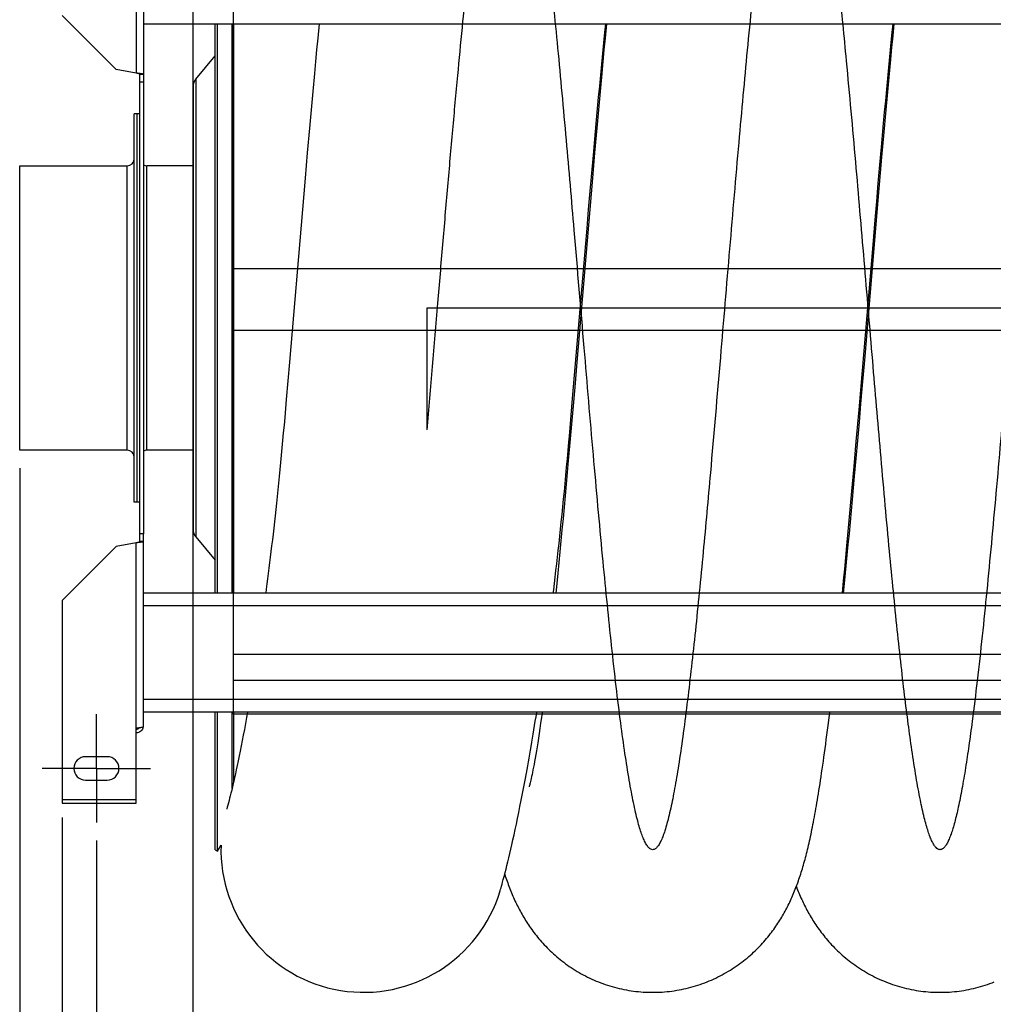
# Model space of a CAD drawing. Extents: x 0 to 594, y 0 to 420.
# Tile 4 of 16: x 307 to 361, y 73 to 128. Entities that reach past the tile are written whole.
import ezdxf

# ---------------------------------------------------------------- set-up
doc = ezdxf.new("R2010")
doc.units = 0
doc.header["$LTSCALE"] = 32.67
doc.linetypes.add('CENTER', pattern=[0.6, 0.375, -0.075, 0.075, -0.075])
doc.layers.get('0').update_dxf_attribs({"linetype": 'CONTINUOUS'})
for name, color, linetype in [('110528_DXF_CONTINUOUS_LINE', 7, 'CONTINUOUS'), ('110528_DXF_DIMENSION', 7, 'CONTINUOUS'), ('110534_DXF_AXIS', 7, 'CONTINUOUS'), ('110534_DXF_CONTINUOUS_LINE', 7, 'CONTINUOUS'), ('110652_DXF_CONTINUOUS_LINE', 7, 'CONTINUOUS'), ('110802_DXF_CONTINUOUS_LINE', 7, 'CONTINUOUS'), ('112850_DXF_CONTINUOUS_LINE', 7, 'CONTINUOUS'), ('ASE_85_150-10_DXF_DIMENSIO', 7, 'CONTINUOUS'), ('HOSE_85_150-DXF_CONTINUOUS', 7, 'CONTINUOUS')]:
    doc.layers.add(name, color=color, linetype=linetype)
doc.styles.get("Standard").update_dxf_attribs({"font": 'txt', "width": 0.7})
doc.dimstyles.new('DIMSTYLE_1', dxfattribs={"dimtxt": 3.5, "dimasz": 3, "dimexe": 1.5, "dimexo": 1, "dimgap": 0.875, "dimtad": 1, "dimdec": 3, "dimlfac": 10, "dimtxsty": 'STANDARD', "dimblk": '_ARROW_FILLED', "dimblk1": '_ARROW_FILLED', "dimblk2": '_ARROW_FILLED', "dimcen": 0.09, "dimazin": 3, "dimtp": 1.2, "dimtm": 1.2, "dimtfac": 1, "dimtdec": 3, "dimtofl": 0, "dimtmove": 0, "dimatfit": 3, "dimtolj": 1})
doc.dimstyles.new('DIMSTYLE_2', dxfattribs={"dimtxt": 3.5, "dimasz": 3, "dimexe": 1.5, "dimexo": 1, "dimgap": 0.875, "dimtad": 1, "dimdec": 3, "dimlfac": 10, "dimtxsty": 'STANDARD', "dimblk": '_ARROW_FILLED', "dimblk1": '_ARROW_FILLED', "dimblk2": '_ARROW_FILLED', "dimcen": 0.09, "dimazin": 3, "dimtp": 0.8, "dimtm": 0.8, "dimtfac": 1, "dimtdec": 3, "dimtofl": 0, "dimtmove": 0, "dimatfit": 3, "dimtolj": 1})

# ---------------------------------------------------------------- blocks, each defined once
blk = doc.blocks.new('_ARROW_FILLED')
at = {"color": 0, "linetype": 'BYBLOCK'}
blk.add_solid([(0, 0), (-1, 0.167), (-1, -0.167)], dxfattribs=at)
blk = doc.blocks.new('*D1')
at = {"layer": 'ASE_85_150-10_DXF_DIMENSIO', "color": 2, "linetype": 'CONTINUOUS'}
for p, q in [((306.752, 102.997), (306.752, 45.353)), ((412.102, 97.814), (412.102, 45.353)), ((306.752, 46.853), (359.427, 46.853)), ((412.102, 46.853), (359.427, 46.853))]:
    blk.add_line(p, q, dxfattribs=at)
at = {"layer": 'ASE_85_150-10_DXF_DIMENSIO', "color": 2, "linetype": 'CONTINUOUS', "xscale": 3, "yscale": 3, "zscale": 3, "rotation": 180}
blk.add_blockref('_ARROW_FILLED', (306.752, 46.853), dxfattribs=at)
at = {"layer": 'ASE_85_150-10_DXF_DIMENSIO', "color": 2, "linetype": 'CONTINUOUS', "xscale": 3, "yscale": 3, "zscale": 3}
blk.add_blockref('_ARROW_FILLED', (412.102, 46.853), dxfattribs=at)
at = {"layer": 'ASE_85_150-10_DXF_DIMENSIO', "color": 2, "linetype": 'CONTINUOUS', "insert": (359.427, 51.228), "char_height": 3.5, "width": 21.375, "attachment_point": 2}
blk.add_mtext('1053,5', dxfattribs=at)
blk = doc.blocks.new('*D2')
at = {"layer": 'ASE_85_150-10_DXF_DIMENSIO', "color": 2, "linetype": 'CONTINUOUS'}
for p, q in [((309.102, 83.645), (309.102, 55.353)), ((410.302, 83.645), (410.302, 55.353)), ((309.102, 56.853), (359.702, 56.853)), ((410.302, 56.853), (359.702, 56.853))]:
    blk.add_line(p, q, dxfattribs=at)
at = {"layer": 'ASE_85_150-10_DXF_DIMENSIO', "color": 2, "linetype": 'CONTINUOUS', "xscale": 3, "yscale": 3, "zscale": 3, "rotation": 180}
blk.add_blockref('_ARROW_FILLED', (309.102, 56.853), dxfattribs=at)
at = {"layer": 'ASE_85_150-10_DXF_DIMENSIO', "color": 2, "linetype": 'CONTINUOUS', "xscale": 3, "yscale": 3, "zscale": 3}
blk.add_blockref('_ARROW_FILLED', (410.302, 56.853), dxfattribs=at)
at = {"layer": 'ASE_85_150-10_DXF_DIMENSIO', "color": 2, "linetype": 'CONTINUOUS', "insert": (359.702, 61.228), "char_height": 3.5, "width": 14.25, "attachment_point": 2}
blk.add_mtext('1012', dxfattribs=at)
blk = doc.blocks.new('*D3')
at = {"layer": 'ASE_85_150-10_DXF_DIMENSIO', "color": 2, "linetype": 'CONTINUOUS'}
for p, q in [((311.002, 82.372), (311.002, 65.353)), ((408.402, 82.372), (408.402, 65.353)), ((311.002, 66.853), (359.702, 66.853)), ((408.402, 66.853), (359.702, 66.853))]:
    blk.add_line(p, q, dxfattribs=at)
at = {"layer": 'ASE_85_150-10_DXF_DIMENSIO', "color": 2, "linetype": 'CONTINUOUS', "xscale": 3, "yscale": 3, "zscale": 3, "rotation": 180}
blk.add_blockref('_ARROW_FILLED', (311.002, 66.853), dxfattribs=at)
at = {"layer": 'ASE_85_150-10_DXF_DIMENSIO', "color": 2, "linetype": 'CONTINUOUS', "xscale": 3, "yscale": 3, "zscale": 3}
blk.add_blockref('_ARROW_FILLED', (408.402, 66.853), dxfattribs=at)
at = {"layer": 'ASE_85_150-10_DXF_DIMENSIO', "color": 2, "linetype": 'CONTINUOUS', "insert": (359.702, 71.228), "char_height": 3.5, "width": 12.375, "attachment_point": 2}
blk.add_mtext('974', dxfattribs=at)

msp = doc.modelspace()

# ---------------------------------------------------------------- linework, layer by layer
at = {"layer": '110528_DXF_CONTINUOUS_LINE', "color": 3, "linetype": 'CONTINUOUS'}
for p, q in [((317.58418, 96.072), (317.58418, 127.60285)), ((316.50453, 124.55323), (317.58418, 125.83991)), ((316.35246, 124.13542), (316.35246, 99.60859)), ((316.50453, 99.19077), (317.58418, 97.90409)), ((317.58418, 81.872), (317.58418, 89.48168))]:
    msp.add_line(p, q, dxfattribs=at)
at = {"layer": '110528_DXF_CONTINUOUS_LINE', "color": 7, "linetype": 'CONTINUOUS'}
for p, q in [((317.71409, 96.072), (317.71409, 127.60285)), ((318.60021, 127.60285), (318.60021, 96.072)), ((317.71409, 81.797), (317.71409, 89.48168)), ((318.60021, 89.48168), (318.60021, 85.63127)), ((317.58418, 81.872), (317.71409, 81.797)), ((317.71409, 81.797), (317.90435, 82.12654))]:
    msp.add_line(p, q, dxfattribs=at)
at = {"layer": '110528_DXF_CONTINUOUS_LINE', "color": 9, "linetype": 'CONTINUOUS'}
for p, q in [((318.51313, 96.072), (318.51313, 127.60285)), ((316.50453, 124.55323), (316.50453, 99.19077)), ((318.51313, 85.25491), (318.51313, 89.48168))]:
    msp.add_line(p, q, dxfattribs=at)
at = {"layer": '110528_DXF_CONTINUOUS_LINE', "color": 3, "linetype": 'CONTINUOUS'}
for centre, start, end in [((317.00246, 124.13542), 140, 180), ((317.00246, 99.60858), 180, 220)]:
    msp.add_arc(centre, 0.65, start, end, dxfattribs=at)
at = {"layer": '110528_DXF_DIMENSION', "color": 2, "linetype": 'CONTINUOUS'}
msp.add_line((316.35246, 70.62258), (316.35246, 153.12143), dxfattribs=at)
at = {"layer": '110534_DXF_AXIS', "color": 7, "linetype": 'CENTER'}
for q in [(311.00246, 89.37201), (308.00245, 86.372), (311.00246, 83.37199), (314.00247, 86.372)]:
    msp.add_line((311.00246, 86.372), q, dxfattribs=at)
at = {"layer": '110534_DXF_CONTINUOUS_LINE', "color": 9, "linetype": 'CONTINUOUS'}
for p, q in [((313.20246, 135.12425), (313.20246, 124.88335)), ((313.20246, 88.61975), (313.20246, 98.86065)), ((309.10246, 84.64535), (313.20246, 84.64535))]:
    msp.add_line(p, q, dxfattribs=at)
at = {"layer": '110534_DXF_CONTINUOUS_LINE', "color": 3, "linetype": 'CONTINUOUS'}
for p, q in [((313.60246, 135.06405), (313.60246, 99.372)), ((309.10246, 128.07731), (312.10246, 125.07731)), ((313.20246, 124.88335), (312.10246, 125.07731)), ((313.60246, 88.67996), (313.60246, 99.372)), ((313.20246, 98.86065), (312.10246, 98.66669)), ((309.10246, 95.66669), (312.10246, 98.66669)), ((309.10246, 95.66669), (309.10246, 84.44534)), ((313.20246, 84.44534), (313.20246, 88.61975)), ((311.60246, 87.022), (310.40246, 87.022)), ((310.40246, 85.722), (311.60246, 85.722)), ((309.10246, 84.44535), (313.20246, 84.44535))]:
    msp.add_line(p, q, dxfattribs=at)
at = {"layer": '110534_DXF_CONTINUOUS_LINE', "color": 7, "linetype": 'CONTINUOUS'}
for p, q in [((313.40246, 99.372), (313.40246, 124.81032)), ((313.60246, 124.81032), (313.40246, 124.81032)), ((313.60246, 124.372), (313.40246, 124.372)), ((313.40246, 98.93368), (313.40246, 99.372)), ((313.60246, 99.372), (313.40246, 99.372)), ((313.60246, 98.93368), (313.40246, 98.93368))]:
    msp.add_line(p, q, dxfattribs=at)
at = {"layer": '110534_DXF_CONTINUOUS_LINE', "color": 3, "linetype": 'CONTINUOUS'}
for centre, radius, start, end in [((313.21102, 88.73734), 0.39145, 349.890846, 350.655354), ((310.40246, 86.372), 0.65, 90, 270), ((311.60246, 86.372), 0.65, 270, 90)]:
    msp.add_arc(centre, radius, start, end, dxfattribs=at)
at = {"layer": '110534_DXF_CONTINUOUS_LINE', "color": 7, "linetype": 'CONTINUOUS'}
for points, knots in [([(313.40246, 124.81032), (313.40246, 124.81825), (313.37945, 124.83533), (313.33844, 124.84898), (313.27514, 124.8667), (313.22801, 124.87741), (313.20246, 124.88335)], [0, 0, 0, 0, 0.1095964, 0.32647794, 0.63723776, 1, 1, 1, 1]), ([(313.40246, 98.93368), (313.40246, 98.92576), (313.37945, 98.90867), (313.33844, 98.89502), (313.27514, 98.8773), (313.22801, 98.86659), (313.20246, 98.86065)], [0, 0, 0, 0, 0.1095964, 0.32647794, 0.63723776, 1, 1, 1, 1]), ([(313.20246, 88.53953), (313.23664, 88.53953), (313.30603, 88.5574), (313.35728, 88.60759), (313.37471, 88.6368)], [0, 0, 0, 0, 0.50119096, 1, 1, 1, 1])]:
    msp.add_open_spline(points, degree=3, knots=knots, dxfattribs=at)
at = {"layer": '110534_DXF_CONTINUOUS_LINE', "color": 3, "linetype": 'CONTINUOUS'}
for points, knots in [([(313.60246, 124.81032), (313.60246, 124.8143), (313.59056, 124.82305), (313.56826, 124.82994), (313.53085, 124.83912), (313.45908, 124.85157), (313.34785, 124.86649), (313.2535, 124.87742), (313.20246, 124.88335)], [0, 0, 0, 0, 0.0290834, 0.08885385, 0.18164624, 0.30490852, 0.62429132, 1, 1, 1, 1]), ([(313.60246, 98.93368), (313.60246, 98.9297), (313.59056, 98.92096), (313.56826, 98.91406), (313.53085, 98.90488), (313.45908, 98.89244), (313.34785, 98.87751), (313.2535, 98.86659), (313.20246, 98.86065)], [0, 0, 0, 0, 0.0290834, 0.08885385, 0.18164624, 0.30490852, 0.62429132, 1, 1, 1, 1]), ([(313.20246, 88.61975), (313.2535, 88.62464), (313.32765, 88.63173), (313.42186, 88.64183), (313.48189, 88.64921), (313.53065, 88.65619), (313.56838, 88.66376), (313.58965, 88.66933), (313.60246, 88.67637), (313.60246, 88.67996)], [0, 0, 0, 0, 0.37771184, 0.54853637, 0.69852876, 0.82207755, 0.91471109, 0.97358369, 1, 1, 1, 1]), ([(313.59639, 88.66863), (313.58051, 88.57959), (313.48112, 88.40709), (313.29355, 88.34176), (313.20246, 88.34176)], [0, 0, 0, 0, 0.49822857, 1, 1, 1, 1])]:
    msp.add_open_spline(points, degree=3, knots=knots, dxfattribs=at)
at = {"layer": '110652_DXF_CONTINUOUS_LINE', "color": 9, "linetype": 'CONTINUOUS'}
for p, q in [((318.60021, 89.372), (318.60021, 114.05419)), ((318.60021, 114.05419), (380.90021, 114.05419)), ((318.60021, 92.70108), (380.90021, 92.70108)), ((380.90021, 89.372), (318.60021, 89.372))]:
    msp.add_line(p, q, dxfattribs=at)
at = {"layer": '110652_DXF_CONTINUOUS_LINE', "color": 3, "linetype": 'CONTINUOUS'}
for p, q in [((318.60021, 114.05419), (322.1318, 114.05419)), ((337.98835, 114.05419), (338.0496, 114.05419)), ((353.90615, 114.05419), (353.96741, 114.05419)), ((319.35169, 89.372), (318.60021, 89.372)), ((335.67654, 89.372), (335.37483, 89.372))]:
    msp.add_line(p, q, dxfattribs=at)
at = {"layer": '110802_DXF_CONTINUOUS_LINE', "color": 7, "linetype": 'CONTINUOUS'}
for p, q in [((313.60246, 127.60386), (405.80246, 127.60386)), ((313.60246, 127.60285), (405.80246, 127.60285)), ((405.80246, 96.072), (313.60246, 96.072)), ((405.80246, 89.48168), (313.60246, 89.48168))]:
    msp.add_line(p, q, dxfattribs=at)
at = {"layer": '110802_DXF_CONTINUOUS_LINE', "color": 9, "linetype": 'CONTINUOUS'}
for p, q in [((405.80246, 95.372), (313.60246, 95.372)), ((405.80246, 90.18168), (313.60246, 90.18168))]:
    msp.add_line(p, q, dxfattribs=at)
at = {"layer": '112850_DXF_CONTINUOUS_LINE', "color": 7, "linetype": 'CONTINUOUS'}
for p, q in [((313.10246, 101.122), (313.10246, 122.622)), ((313.25246, 122.622), (313.10246, 122.622)), ((313.40246, 122.622), (313.25246, 122.622)), ((313.25246, 101.12203), (313.25246, 122.62198)), ((313.25246, 101.12203), (313.25246, 122.62198)), ((306.75246, 103.997), (306.75246, 119.747)), ((306.75246, 119.747), (312.70246, 119.747)), ((316.35246, 119.747), (313.80246, 119.747)), ((312.70246, 103.997), (306.75246, 103.997)), ((316.35246, 103.997), (313.80246, 103.997)), ((313.25246, 101.122), (313.10246, 101.122)), ((313.40246, 101.122), (313.25246, 101.122))]:
    msp.add_line(p, q, dxfattribs=at)
at = {"layer": '112850_DXF_CONTINUOUS_LINE', "color": 9, "linetype": 'CONTINUOUS'}
for p, q in [((312.70246, 103.997), (312.70246, 119.747)), ((313.80246, 103.997), (313.80246, 119.747))]:
    msp.add_line(p, q, dxfattribs=at)
at = {"layer": '112850_DXF_CONTINUOUS_LINE', "color": 7, "linetype": 'CONTINUOUS'}
for centre, start, end in [((312.70246, 120.147), 270, 360), ((313.80246, 120.147), 240, 270), ((312.70246, 103.597), 0, 90), ((313.80246, 103.597), 90, 120)]:
    msp.add_arc(centre, 0.4, start, end, dxfattribs=at)
at = {"layer": 'HOSE_85_150-DXF_CONTINUOUS', "color": 9, "linetype": 'CONTINUOUS'}
for p, q in [((318.60021, 89.372), (318.60021, 134.237)), ((318.60021, 114.05419), (380.90021, 114.05419)), ((329.30021, 111.872), (329.30021, 105.117)), ((387.40021, 111.872), (329.30021, 111.872)), ((318.60021, 110.65256), (400.60021, 110.65256)), ((318.60021, 92.70108), (380.90021, 92.70108)), ((318.60021, 91.26583), (400.60021, 91.26583)), ((380.90021, 89.372), (318.60021, 89.372))]:
    msp.add_line(p, q, dxfattribs=at)
at = {"layer": 'HOSE_85_150-DXF_CONTINUOUS', "color": 7, "linetype": 'CONTINUOUS'}
for p, q in [((323.33599, 127.60386), (323.2605, 126.82291)), ((339.10884, 126.5548), (339.16576, 127.12844)), ((339.16576, 127.12844), (339.21358, 127.60386)), ((339.2537, 127.60285), (339.17822, 126.822)), ((355.06647, 126.95701), (355.13129, 127.60285)), ((355.17149, 127.60285), (355.10719, 126.93831)), ((323.2605, 126.82291), (323.19886, 126.17585)), ((339.05172, 125.97115), (339.10884, 126.5548)), ((339.17822, 126.822), (339.11664, 126.17551)), ((355.00936, 126.37905), (355.06647, 126.95701)), ((355.10719, 126.93831), (355.04546, 126.29178)), ((323.19886, 126.17585), (323.13743, 125.52312)), ((338.99444, 125.37825), (339.05172, 125.97115)), ((339.11664, 126.17551), (339.05525, 125.52318)), ((354.95207, 125.79136), (355.00936, 126.37905)), ((355.04546, 126.29178), (354.98393, 125.63932)), ((323.13743, 125.52312), (323.07618, 124.86471)), ((339.05525, 125.52318), (338.99402, 124.86508)), ((354.98393, 125.63932), (354.89197, 124.65007)), ((354.89464, 125.19448), (354.95207, 125.79136)), ((338.93704, 124.77655), (338.99444, 125.37825)), ((354.83708, 124.58883), (354.89464, 125.19448)), ((323.07618, 124.86471), (322.98452, 123.86653)), ((338.87952, 124.16647), (338.93704, 124.77655)), ((338.99402, 124.86508), (338.90239, 123.86719)), ((354.77939, 123.97485), (354.83708, 124.58883)), ((354.89197, 124.65007), (354.80032, 123.64871)), ((322.98452, 123.86653), (322.89311, 122.85625)), ((338.90239, 123.86719), (338.81097, 122.8569)), ((338.82186, 123.54814), (338.87952, 124.16647)), ((354.72157, 123.35263), (354.77939, 123.97485)), ((338.76407, 122.92181), (338.82186, 123.54814)), ((354.66359, 122.72233), (354.72157, 123.35263)), ((354.80032, 123.64871), (354.70895, 122.636)), ((322.89311, 122.85625), (322.8019, 121.8352)), ((338.70613, 122.28761), (338.76407, 122.92181)), ((338.81097, 122.8569), (338.71974, 121.83562)), ((354.60545, 122.08401), (354.66359, 122.72233)), ((338.64804, 121.64595), (338.70613, 122.28761)), ((354.70895, 122.636), (354.61781, 121.61298)), ((322.8019, 121.8352), (322.68067, 120.45975)), ((338.58982, 120.99726), (338.64804, 121.64595)), ((338.71974, 121.83562), (338.59852, 120.46024)), ((354.61781, 121.61298), (354.49664, 120.23508)), ((354.54714, 121.43812), (354.60545, 122.08401)), ((354.48869, 120.78513), (354.54714, 121.43812)), ((338.53149, 120.34203), (338.58982, 120.99726)), ((354.40081, 119.79383), (354.48869, 120.78513)), ((322.68067, 120.45975), (322.55985, 119.07118)), ((338.4438, 119.34808), (338.53149, 120.34203)), ((338.59852, 120.46024), (338.47779, 119.0726)), ((354.49664, 120.23508), (354.34571, 118.49488)), ((354.3128, 118.79035), (354.40081, 119.79383)), ((322.55985, 119.07118), (322.40935, 117.32115)), ((338.47779, 119.0726), (338.32735, 117.32337)), ((338.35593, 118.34212), (338.4438, 119.34808)), ((338.26789, 117.32546), (338.35593, 118.34212)), ((354.34571, 118.49488), (353.53914, 108.99171)), ((354.22464, 117.77607), (354.3128, 118.79035)), ((322.40935, 117.32115), (321.69373, 108.87661)), ((338.32735, 117.32337), (337.61129, 108.87361)), ((338.17968, 116.29939), (338.26789, 117.32546)), ((354.13631, 116.75171), (354.22464, 117.77607)), ((354.01817, 115.37151), (354.13631, 116.75171)), ((337.94368, 113.52714), (338.17968, 116.29939)), ((353.87002, 113.62808), (354.01817, 115.37151)), ((337.37882, 106.85582), (337.94368, 113.52714)), ((353.24315, 106.23045), (353.87002, 113.62808)), ((321.69373, 108.87661), (321.60493, 107.8357)), ((337.61129, 108.87361), (337.4929, 107.48674)), ((353.53914, 108.99171), (353.42079, 107.60441)), ((321.60493, 107.8357), (321.51649, 106.80434)), ((337.4929, 107.48674), (337.40426, 106.45547)), ((353.42079, 107.60441), (353.33224, 106.57345)), ((321.51649, 106.80434), (321.42972, 105.79915)), ((337.40426, 106.45547), (337.31583, 105.43406)), ((353.33224, 106.57345), (353.24392, 105.55232)), ((353.09256, 104.4815), (353.24315, 106.23045)), ((337.31583, 105.43406), (337.22766, 104.4243)), ((353.24392, 105.55232), (353.15584, 104.5425)), ((337.22766, 104.4243), (337.13975, 103.42747)), ((352.97177, 103.09553), (353.09256, 104.4815)), ((353.15584, 104.5425), (353.06796, 103.54492)), ((337.13975, 103.42747), (337.08129, 102.77064)), ((352.8507, 101.72459), (352.97177, 103.09553)), ((353.06796, 103.54492), (352.98027, 102.56023)), ((337.08129, 102.77064), (337.02294, 102.12035)), ((352.98027, 102.56023), (352.92188, 101.91125)), ((337.02294, 102.12035), (336.96471, 101.47693)), ((336.96471, 101.47693), (336.9066, 100.8407)), ((352.75966, 100.70757), (352.8507, 101.72459)), ((352.92188, 101.91125), (352.86358, 101.2689)), ((352.86358, 101.2689), (352.80538, 100.63372)), ((336.9066, 100.8407), (336.8486, 100.21197)), ((352.66836, 99.70114), (352.75966, 100.70757)), ((352.80538, 100.63372), (352.74733, 100.0065)), ((336.8486, 100.21197), (336.79073, 99.59108)), ((352.74733, 100.0065), (352.68946, 99.38793)), ((336.79073, 99.59108), (336.73297, 98.97842)), ((352.57676, 98.7062), (352.66836, 99.70114)), ((352.68946, 99.38793), (352.63178, 98.7784)), ((336.73297, 98.97842), (336.67537, 98.37446)), ((352.5155, 98.04974), (352.57676, 98.7062)), ((352.63178, 98.7784), (352.5743, 98.1782)), ((336.67537, 98.37446), (336.61791, 97.77962)), ((352.5743, 98.1782), (352.51699, 97.58738)), ((336.61791, 97.77962), (336.56064, 97.19432)), ((352.45408, 97.39907), (352.5155, 98.04974)), ((336.56064, 97.19432), (336.50357, 96.61908)), ((352.39247, 96.75442), (352.45408, 97.39907)), ((352.51699, 97.58738), (352.45987, 97.00615)), ((336.50357, 96.61908), (336.4485, 96.072)), ((352.32635, 96.072), (352.39247, 96.75442)), ((352.45987, 97.00615), (352.40289, 96.43459)), ((352.40289, 96.43459), (352.36629, 96.072)), ((319.37132, 89.48168), (319.32053, 89.19945)), ((335.69145, 89.48168), (335.65079, 89.18451)), ((319.32053, 89.19945), (319.25864, 88.86116)), ((335.65079, 89.18451), (335.60728, 88.87402)), ((319.1979, 88.53515), (319.13819, 88.22034)), ((319.25864, 88.86116), (319.1979, 88.53515)), ((335.56518, 88.58093), (335.52436, 88.30383)), ((335.60728, 88.87402), (335.56518, 88.58093)), ((319.07941, 87.91582), (319.02157, 87.62129)), ((319.13819, 88.22034), (319.07941, 87.91582)), ((335.48478, 88.04192), (335.4464, 87.79453)), ((335.52436, 88.30383), (335.48478, 88.04192)), ((318.96462, 87.33637), (318.90853, 87.06072)), ((319.02157, 87.62129), (318.96462, 87.33637)), ((335.37329, 87.34158), (335.33851, 87.13485)), ((335.40924, 87.56124), (335.37329, 87.34158)), ((335.4464, 87.79453), (335.40924, 87.56124)), ((318.85349, 86.79478), (318.79988, 86.54016)), ((318.90853, 87.06072), (318.85349, 86.79478)), ((335.27267, 86.75942), (335.24163, 86.58999)), ((335.30496, 86.9409), (335.27267, 86.75942)), ((335.33851, 87.13485), (335.30496, 86.9409)), ((318.74777, 86.29695), (318.6973, 86.06545)), ((318.79988, 86.54016), (318.74777, 86.29695)), ((335.18365, 86.28697), (335.15684, 86.15314)), ((335.21194, 86.43257), (335.18365, 86.28697)), ((335.24163, 86.58999), (335.21194, 86.43257)), ((318.62508, 85.74102), (318.57948, 85.5405)), ((334.67441, 85.34399), (334.74604, 85.72356)), ((334.74604, 85.72356), (334.81882, 86.11626)), ((335.04673, 85.64981), (335.03002, 85.58082)), ((335.0653, 85.72899), (335.04673, 85.64981)), ((335.08567, 85.81867), (335.0653, 85.72899)), ((335.10777, 85.91916), (335.08567, 85.81867)), ((335.13153, 86.03063), (335.10777, 85.91916)), ((335.15684, 86.15314), (335.13153, 86.03063)), ((318.49409, 85.17433), (318.45457, 85.00904)), ((318.53579, 85.35162), (318.49409, 85.17433)), ((318.57948, 85.5405), (318.53579, 85.35162)), ((334.60361, 84.97566), (334.67441, 85.34399)), ((334.96996, 85.35508), (334.96727, 85.3462)), ((334.99653, 85.44988), (334.98651, 85.41293)), ((335.03002, 85.58082), (335.01519, 85.52154)), ((318.35051, 84.58796), (318.32129, 84.47372)), ((318.38263, 84.71565), (318.35051, 84.58796)), ((318.41736, 84.85604), (318.38263, 84.71565)), ((318.45457, 85.00904), (318.41736, 84.85604)), ((334.46427, 84.27006), (334.53357, 84.61787)), ((334.53357, 84.61787), (334.60361, 84.97566)), ((318.23304, 84.14281), (318.22479, 84.11346)), ((318.2537, 84.21793), (318.23304, 84.14281)), ((318.28349, 84.32908), (318.2537, 84.21793)), ((318.32129, 84.47372), (318.28349, 84.32908)), ((334.39573, 83.93207), (334.46427, 84.27006)), ((334.2617, 83.28867), (334.32807, 83.60438)), ((334.32807, 83.60438), (334.39573, 83.93207)), ((334.13334, 82.69366), (334.19675, 82.98504)), ((334.19675, 82.98504), (334.2617, 83.28867)), ((334.01152, 82.14826), (334.07155, 82.41466)), ((334.07155, 82.41466), (334.13334, 82.69366)), ((333.89673, 81.65142), (333.95332, 81.89424)), ((333.95332, 81.89424), (334.01152, 82.14826)), ((333.789, 81.20072), (333.84191, 81.42015)), ((333.84191, 81.42015), (333.89673, 81.65142)), ((333.64322, 80.61576), (333.68956, 80.79846)), ((333.68956, 80.79846), (333.7382, 80.99352)), ((333.7382, 80.99352), (333.789, 81.20072)), ((333.50199, 80.0791), (333.53877, 80.21576)), ((333.53877, 80.21576), (333.59938, 80.44579)), ((333.59938, 80.44579), (333.64322, 80.61576)), ((333.39115, 79.6836), (333.41316, 79.75984)), ((333.41316, 79.75984), (333.4389, 79.85065)), ((333.4389, 79.85065), (333.46842, 79.95655)), ((333.46842, 79.95655), (333.50199, 80.0791))]:
    msp.add_line(p, q, dxfattribs=at)
for points in [[(337.1707, 104.43484), (337.19934, 104.76569), (337.37882, 106.85582)], [(321.42972, 105.79915), (321.39343, 105.38434), (321.35539, 104.95755), (321.31729, 104.53798), (321.27916, 104.12556), (321.24099, 103.72016), (321.20281, 103.32157), (321.16463, 102.92971), (321.12645, 102.54448), (321.0883, 102.16565), (321.05017, 101.79314), (321.01208, 101.42686), (320.97403, 101.06657), (320.93603, 100.71222), (320.89809, 100.36371), (320.86021, 100.02079), (320.82239, 99.6834), (320.78465, 99.35147), (320.74698, 99.02476), (320.70938, 98.70316), (320.67188, 98.38666), (320.63447, 98.07513), (320.59717, 97.76853), (320.55997, 97.46679), (320.52288, 97.16976), (320.48591, 96.87741), (320.44907, 96.58967), (320.41236, 96.30641), (320.38161, 96.072)], [(336.30724, 96.072), (336.32975, 96.25752), (336.37177, 96.60863), (336.41387, 96.96527), (336.45602, 97.32753), (336.49821, 97.69546), (336.54046, 98.06928), (336.58275, 98.44907), (336.62507, 98.83491), (336.66742, 99.22698), (336.70977, 99.62537), (336.75212, 100.03015), (336.79446, 100.44151), (336.83678, 100.85952), (336.87905, 101.28427), (336.92127, 101.71594), (336.96342, 102.15463), (337.00549, 102.60041), (337.04747, 103.05344), (337.08933, 103.51384), (337.13105, 103.98167), (337.1707, 104.43484)], [(334.81882, 86.11626), (334.85562, 86.31764), (334.89272, 86.52261), (334.93007, 86.73102), (334.96761, 86.94251), (335.00533, 87.15697), (335.04322, 87.37453), (335.08129, 87.59514), (335.1195, 87.81875), (335.15785, 88.0454), (335.19634, 88.27517), (335.23495, 88.50802), (335.27368, 88.744), (335.31256, 88.98332), (335.35158, 89.22598), (335.39227, 89.48168)], [(341.81407, 73.97206), (341.93407, 73.97295), (342.06915, 73.97607), (342.20414, 73.98144), (342.33902, 73.98906), (342.47373, 73.99892), (342.60824, 74.01101), (342.7425, 74.02534), (342.87649, 74.0419), (343.01015, 74.06068), (343.14345, 74.08168), (343.27635, 74.10488), (343.40881, 74.13027), (343.54078, 74.15785), (343.67224, 74.18761), (343.8031, 74.21952), (343.93334, 74.25357), (344.06292, 74.28975), (344.19176, 74.32802), (344.31983, 74.36838), (344.44709, 74.4108), (344.57348, 74.45525), (344.69895, 74.50171), (344.82348, 74.55015), (344.94698, 74.60053), (345.06943, 74.65283), (345.19079, 74.70701), (345.31098, 74.76303), (345.42999, 74.82086), (345.54779, 74.88047), (345.66427, 74.94178), (345.77943, 75.00477), (345.89325, 75.0694), (346.00559, 75.13558), (346.11647, 75.20327), (346.22585, 75.27243), (346.33364, 75.34297), (346.43982, 75.41484), (346.5444, 75.488), (346.64727, 75.56235), (346.74844, 75.63784), (346.8479, 75.71442), (346.94557, 75.79199), (347.04147, 75.8705), (347.1356, 75.94991), (347.22785, 76.03008), (347.31825, 76.11096), (347.4068, 76.19252), (347.49343, 76.2746), (347.57812, 76.35712), (347.66092, 76.44007), (347.74189, 76.52344), (347.82102, 76.60715), (347.89836, 76.6912), (347.97403, 76.77563), (348.04808, 76.86048), (348.12049, 76.94565), (348.19125, 77.03105), (348.26041, 77.11671), (348.32796, 77.20254), (348.39377, 77.28832), (348.45788, 77.374), (348.52031, 77.45956), (348.58098, 77.54478), (348.63989, 77.62957), (348.69712, 77.71396), (348.75267, 77.79787), (348.80652, 77.88114), (348.85878, 77.96388), (348.90975, 78.04646), (348.95945, 78.12886), (349.00791, 78.21107), (349.05541, 78.2935), (349.10198, 78.37619), (349.14762, 78.45911), (349.19254, 78.54259), (349.2368, 78.62676), (349.28036, 78.71151), (349.32322, 78.79686), (349.36543, 78.88289), (349.40698, 78.96956), (349.44778, 79.05667), (349.48785, 79.14424), (349.52721, 79.23229), (349.56583, 79.32072), (349.60371, 79.40948), (349.6409, 79.49867), (349.67742, 79.58832), (349.71329, 79.67845), (349.74855, 79.7691), (349.78322, 79.8603), (349.81732, 79.95209), (349.85088, 80.04451), (349.88395, 80.1377), (349.91657, 80.23172), (349.94875, 80.3266), (349.98053, 80.42244), (350.01194, 80.51932), (350.04299, 80.61725), (350.07367, 80.71622), (350.10401, 80.81628), (350.13403, 80.91749), (350.16372, 81.0198), (350.19309, 81.12321), (350.22216, 81.22784), (350.25098, 81.33378), (350.27955, 81.44106), (350.3079, 81.54976), (350.33605, 81.65999), (350.36403, 81.7718), (350.39184, 81.88526), (350.4195, 82.00044), (350.44703, 82.11737), (350.47445, 82.23615), (350.50177, 82.3569), (350.52902, 82.47971), (350.55621, 82.6046), (350.58334, 82.73166), (350.61041, 82.86085), (350.63745, 82.99233), (350.6645, 83.12633), (350.69158, 83.26294), (350.71869, 83.4022), (350.74587, 83.54435), (350.77313, 83.68947), (350.80046, 83.83761), (350.82792, 83.98899), (350.85548, 84.14363), (350.88317, 84.30167), (350.91105, 84.46345), (350.93909, 84.62901), (350.96733, 84.79849), (350.99582, 84.97238), (351.02458, 85.15077), (351.0536, 85.33378), (351.08297, 85.52199), (351.11269, 85.71558), (351.14276, 85.91462), (351.17323, 86.11955), (351.20415, 86.33078), (351.23547, 86.54818), (351.26713, 86.77136), (351.29913, 87.00054), (351.33147, 87.23575), (351.36405, 87.47623), (351.39686, 87.72209), (351.4299, 87.97339), (351.46306, 88.22927), (351.49635, 88.48979), (351.52976, 88.75496), (351.56316, 89.02374), (351.61902, 89.48168)], [(318.6973, 86.06545), (318.64867, 85.84609), (318.62508, 85.74102)], [(334.98651, 85.41293), (334.9784, 85.38399), (334.97508, 85.37246), (334.97227, 85.36283), (334.96996, 85.35508)], [(335.01519, 85.52154), (335.00227, 85.47154), (334.99653, 85.44988)], [(333.61732, 80.51505), (333.62047, 80.50517), (333.6521, 80.40795), (333.68406, 80.31191), (333.71639, 80.21692), (333.74916, 80.12282), (333.78239, 80.02954), (333.81609, 79.93705), (333.85034, 79.84521), (333.88516, 79.75396), (333.92056, 79.66329), (333.9566, 79.57311), (333.99331, 79.48333), (334.0307, 79.39399), (334.06876, 79.30517), (334.1075, 79.21682), (334.14694, 79.12894), (334.18704, 79.04167), (334.2278, 78.95499), (334.26924, 78.86887), (334.31133, 78.78342), (334.35402, 78.69871), (334.39737, 78.61463), (334.44149, 78.531), (334.48636, 78.44788), (334.53202, 78.3652), (334.57866, 78.28262), (334.62631, 78.20017), (334.675, 78.11784), (334.72495, 78.03528), (334.77624, 77.95244), (334.82886, 77.86941), (334.88293, 77.78608), (334.9385, 77.70244), (334.99558, 77.61854), (335.05422, 77.5344), (335.11445, 77.45005), (335.17631, 77.36551), (335.23982, 77.28083), (335.30502, 77.19603), (335.37196, 77.11114), (335.44062, 77.02623), (335.51107, 76.94133), (335.58331, 76.85649), (335.65734, 76.77178), (335.73319, 76.68725), (335.81088, 76.60294), (335.89039, 76.51896), (335.97174, 76.43533), (336.05496, 76.3521), (336.14001, 76.26938), (336.22691, 76.1872), (336.31567, 76.10562), (336.40625, 76.02473), (336.49866, 75.94459), (336.59291, 75.86524), (336.68893, 75.7868), (336.78673, 75.7093), (336.88631, 75.63279), (336.98757, 75.5574), (337.09052, 75.48316), (337.19516, 75.41012), (337.30138, 75.33838), (337.40917, 75.268), (337.51853, 75.19901), (337.62936, 75.13149), (337.74166, 75.06549), (337.8554, 75.00105), (337.97049, 74.93824), (338.08691, 74.8771), (338.20463, 74.81767), (338.32357, 74.76001), (338.44368, 74.70415), (338.56494, 74.65014), (338.68728, 74.59801), (338.81065, 74.54779), (338.93504, 74.49952), (339.06036, 74.45322), (339.18659, 74.40893), (339.31369, 74.36666), (339.44158, 74.32646), (339.57023, 74.28833), (339.69961, 74.25229), (339.82964, 74.21838), (339.96027, 74.18661), (340.09147, 74.15698), (340.22321, 74.12952), (340.35543, 74.10423), (340.48811, 74.08113), (340.62119, 74.06022), (340.75464, 74.04152), (340.88843, 74.02504), (341.02251, 74.01077), (341.15682, 73.99873), (341.29134, 73.98892), (341.42602, 73.98135), (341.5608, 73.97602), (341.69567, 73.97293), (341.81407, 73.97206)], [(333.36448, 79.59343), (333.37242, 79.61997), (333.39115, 79.6836)], [(349.77281, 79.8329), (349.80723, 79.74296), (349.84267, 79.65243), (349.8787, 79.56252), (349.91535, 79.47316), (349.95262, 79.38434), (349.99049, 79.29616), (350.02899, 79.20859), (350.06812, 79.12159), (350.10785, 79.03526), (350.14819, 78.94961), (350.18916, 78.86458), (350.23082, 78.78009), (350.27316, 78.69613), (350.31621, 78.61268), (350.36008, 78.52957), (350.40476, 78.4468), (350.45029, 78.36436), (350.49679, 78.28206), (350.54426, 78.19992), (350.59275, 78.11791), (350.64239, 78.03584), (350.69321, 77.95373), (350.74525, 77.87158), (350.79868, 77.78915), (350.85354, 77.70648), (350.90987, 77.62357), (350.96788, 77.5402), (351.02767, 77.4563), (351.08923, 77.37201), (351.1526, 77.28735), (351.21788, 77.20228), (351.28506, 77.11692), (351.35391, 77.03163), (351.42444, 76.94648), (351.49671, 76.86146), (351.57064, 76.77673), (351.64619, 76.6924), (351.72344, 76.60842), (351.80254, 76.52471), (351.88353, 76.44128), (351.96643, 76.35821), (352.05126, 76.27552), (352.13811, 76.19321), (352.22696, 76.11138), (352.31766, 76.03022), (352.41022, 75.94979), (352.50467, 75.87012), (352.60087, 75.79138), (352.6988, 75.71364), (352.79849, 75.63691), (352.89987, 75.5613), (353.00294, 75.48685), (353.1077, 75.4136), (353.21407, 75.34166), (353.32203, 75.27106), (353.43159, 75.20184), (353.54262, 75.13411), (353.65512, 75.0679), (353.76907, 75.00325), (353.88435, 74.94026), (354.00094, 74.87895), (354.11883, 74.81936), (354.23792, 74.76157), (354.35817, 74.70558), (354.47957, 74.65145), (354.60204, 74.59921), (354.72553, 74.54889), (354.85004, 74.50052), (354.97546, 74.45414), (355.10177, 74.40977), (355.22895, 74.36744), (355.35692, 74.32716), (355.48565, 74.28897), (355.61511, 74.25287), (355.74524, 74.2189), (355.876, 74.18706), (356.00736, 74.15736), (356.13926, 74.12984), (356.27166, 74.10449), (356.40452, 74.08134), (356.53778, 74.06038), (356.67141, 74.04164), (356.80537, 74.02512), (356.93959, 74.01083), (357.07405, 73.99877), (357.20871, 73.98895), (357.34349, 73.98136), (357.47837, 73.97603), (357.61331, 73.97293), (357.73177, 73.97207)], [(357.73177, 73.97207), (357.85139, 73.97295), (357.9861, 73.97605), (358.12072, 73.9814), (358.25523, 73.98897), (358.38959, 73.99878), (358.52374, 74.01081), (358.65766, 74.02506), (358.79129, 74.04153), (358.92459, 74.06021), (359.05753, 74.08109), (359.19007, 74.10416), (359.32215, 74.12941), (359.45375, 74.15683), (359.58482, 74.18641), (359.71531, 74.21814), (359.84518, 74.25199), (359.97439, 74.28796), (360.10289, 74.32602), (360.23064, 74.36615), (360.35761, 74.40834), (360.48372, 74.45256), (360.60896, 74.49879), (360.73328, 74.547)]]:
    msp.add_lwpolyline(points, dxfattribs=at)
msp.add_arc((325.80021, 81.872), 7.9, 178.15358, 343.235897, dxfattribs=at)
at = {"layer": 'HOSE_85_150-DXF_CONTINUOUS', "color": 9, "linetype": 'CONTINUOUS'}
msp.add_open_spline([(387.40021, 92.19525), (387.28029, 93.26716), (387.03373, 95.61222), (386.67734, 99.3215), (386.30141, 103.50192), (385.92616, 107.86376), (385.54057, 112.43424), (385.1554, 116.98964), (384.81696, 120.88646), (384.5369, 123.97851), (384.33101, 126.16803), (384.13557, 128.15798), (383.94685, 129.99152), (383.75326, 131.76822), (383.55428, 133.47189), (383.35548, 135.0409), (383.15234, 136.49856), (382.94456, 137.82655), (382.73524, 138.98358), (382.55714, 139.81227), (382.4176, 140.36218), (382.31597, 140.71758), (382.212, 141.03342), (382.10491, 141.30647), (381.99819, 141.52655), (381.8913, 141.69394), (381.78354, 141.80999), (381.6843, 141.86471), (381.6072, 141.87434), (381.53005, 141.86383), (381.45335, 141.82074), (381.38194, 141.75477), (381.29831, 141.6548), (381.19672, 141.48668), (381.08122, 141.2349), (380.97563, 140.94869), (380.87722, 140.6373), (380.78539, 140.30884), (380.69346, 139.94267), (380.55929, 139.35409), (380.39052, 138.49828), (380.19264, 137.33399), (379.99438, 136.0111), (379.78942, 134.49088), (379.579, 132.77509), (379.36965, 130.92155), (379.16545, 128.98898), (378.88152, 126.1506), (378.5235, 122.29503), (378.08406, 117.2606), (377.65638, 112.19629), (377.22763, 107.11857), (376.87858, 103.08706), (376.58683, 99.86135), (376.3654, 97.50261), (376.13827, 95.1967), (375.91027, 93.01974), (375.68816, 91.0469), (375.46783, 89.24355), (375.24227, 87.57409), (375.01058, 86.06177), (374.77965, 84.77068), (374.57626, 83.82849), (374.40529, 83.18518), (374.27969, 82.78344), (374.15454, 82.45429), (374.03791, 82.21364), (373.93114, 82.05059), (373.83907, 81.94928), (373.74424, 81.88574), (373.64112, 81.86395), (373.53457, 81.89448), (373.43271, 81.97427), (373.33345, 82.09766), (373.23472, 82.26576), (373.13591, 82.47902), (373.03689, 82.73759), (372.93765, 83.04127), (372.79022, 83.55861), (372.60677, 84.34572), (372.40031, 85.41713), (372.19808, 86.63683), (371.99327, 88.03124), (371.783, 89.62622), (371.5677, 91.41932), (371.35221, 93.36206), (371.04324, 96.33999), (370.68037, 100.16954), (370.2533, 104.9953), (369.83638, 109.89503), (369.39742, 115.11076), (368.95895, 120.22712), (368.5785, 124.44344), (368.27341, 127.60846), (368.03997, 129.89658), (367.8067, 132.02995), (367.56825, 134.03658), (367.32423, 135.88745), (367.08777, 137.4602), (366.86824, 138.71651), (366.66718, 139.70001), (366.4886, 140.41993), (366.3356, 140.9138), (366.22845, 141.20735), (366.12154, 141.44791), (366.01488, 141.63538), (365.92033, 141.7551), (365.84295, 141.82012), (365.78678, 141.85293), (365.72814, 141.87149), (365.64514, 141.87427), (365.562, 141.83881), (365.48795, 141.77854), (365.40402, 141.68766), (365.30628, 141.53653), (365.19739, 141.314), (365.09037, 141.04246), (364.98305, 140.71808), (364.87196, 140.32857), (364.75789, 139.87136), (364.59411, 139.13127), (364.39344, 138.06068), (364.16187, 136.60822), (363.92197, 134.88893), (363.67562, 132.90689), (363.43727, 130.79317), (363.21048, 128.62812), (362.98828, 126.38182), (362.76018, 123.95905), (362.44408, 120.4626), (362.04102, 115.79118), (361.56699, 110.15411), (361.15918, 105.36075), (360.83159, 101.64685), (360.57861, 98.88075), (360.32575, 96.24554), (360.06692, 93.70682), (359.80175, 91.30207), (359.55469, 89.2758), (359.33646, 87.67054), (359.14891, 86.42095), (358.95713, 85.28636), (358.75996, 84.28146), (358.5886, 83.5519), (358.44841, 83.05696), (358.34699, 82.74437), (358.24329, 82.4728), (358.1365, 82.24529), (358.02967, 82.07055), (357.92409, 81.94947), (357.83012, 81.88933), (357.75905, 81.87177), (357.68928, 81.87117), (357.59756, 81.90569), (357.51661, 81.97615), (357.45062, 82.05423), (357.37428, 82.1641), (357.28082, 82.33732), (357.17386, 82.58771), (357.06665, 82.8912), (356.95921, 83.24741), (356.80733, 83.82418), (356.61413, 84.70873), (356.38785, 85.95884), (356.16976, 87.36699), (355.9616, 88.87846), (355.75654, 90.51333), (355.54603, 92.3382), (355.33043, 94.34811), (355.11473, 96.48624), (354.89251, 98.80359), (354.66441, 101.28771), (354.36172, 104.70062), (353.98419, 109.11477), (353.53387, 114.4699), (353.06042, 120.01144), (352.60754, 125.04428), (352.22577, 128.92227), (351.94218, 131.55294), (351.72682, 133.40845), (351.51169, 135.10641), (351.2921, 136.66922), (351.06763, 138.07448), (350.86945, 139.13022), (350.7112, 139.84602), (350.60348, 140.28237), (350.49595, 140.66689), (350.38629, 141.00606), (350.27429, 141.29651), (350.15886, 141.53443), (350.05707, 141.69083), (349.97313, 141.78089), (349.89904, 141.84043), (349.81571, 141.87485), (349.73284, 141.87099), (349.67249, 141.85115), (349.61299, 141.81496), (349.52876, 141.74037), (349.42178, 141.5959), (349.29948, 141.36171), (349.17447, 141.05086), (349.04898, 140.66751), (348.88565, 140.07617), (348.69531, 139.23104), (348.47449, 138.05255), (348.24769, 136.63232), (348.01536, 134.97083), (347.78264, 133.11112), (347.54224, 131.00534), (347.29548, 128.66313), (347.0497, 126.16855), (346.81003, 123.60699), (346.56947, 120.93327), (346.32255, 118.10311), (345.98369, 114.13601), (345.55294, 109.00991), (345.074, 103.4139), (344.6805, 99.07762), (344.39896, 96.16164), (344.18327, 94.04156), (343.9677, 92.05194), (343.74717, 90.16288), (343.52129, 88.39807), (343.32428, 87.02521), (343.16843, 86.05079), (343.06038, 85.42241), (342.95241, 84.84241), (342.84194, 84.29921), (342.72873, 83.79679), (342.61223, 83.33914), (342.49597, 82.9425), (342.38005, 82.60763), (342.26442, 82.33477), (342.14918, 82.12413), (342.04661, 81.99095), (341.96226, 81.92068), (341.90119, 81.88681), (341.83716, 81.86996), (341.74545, 81.87434), (341.65625, 81.92399), (341.57709, 82.0001), (341.48609, 82.1141), (341.3845, 82.29232), (341.27314, 82.54407), (341.16601, 82.83917), (341.05859, 83.18697), (340.94744, 83.6003), (340.83334, 84.08162), (340.7166, 84.63299), (340.59973, 85.24277), (340.43754, 86.16788), (340.23761, 87.46035), (339.99758, 89.22247), (339.75119, 91.24506), (339.50606, 93.45479), (339.26686, 95.77671), (339.02629, 98.25243), (338.77936, 100.92237), (338.43772, 104.76374), (338.00309, 109.86167), (337.51485, 115.67333), (337.10886, 120.37587), (336.80562, 123.74032), (336.57196, 126.23187), (336.3384, 128.60011), (336.09928, 130.87952), (335.8543, 133.04007), (335.60795, 135.00855), (335.40076, 136.48158), (335.23934, 137.51281), (335.11951, 138.22216), (334.99665, 138.88841), (334.87024, 139.50663), (334.74404, 140.05536), (334.61811, 140.53326), (334.49248, 140.9392), (334.36732, 141.27269), (334.24269, 141.53326), (334.13089, 141.70354), (334.03617, 141.79903), (333.96631, 141.84675), (333.89486, 141.87202), (333.79504, 141.8737), (333.69702, 141.8209), (333.61185, 141.73738), (333.52213, 141.62138), (333.41829, 141.43739), (333.30269, 141.17207), (333.18679, 140.84454), (333.06659, 140.442), (332.9432, 139.96123), (332.81696, 139.39981), (332.69051, 138.76916), (332.51413, 137.79561), (332.29736, 136.41764), (332.03771, 134.52014), (331.77116, 132.32174), (331.50597, 129.90562), (331.24711, 127.35725), (330.9867, 124.63523), (330.71942, 121.6999), (330.44546, 118.57685), (330.17146, 115.37454), (329.7916, 110.8789), (329.50285, 107.45496), (329.30021, 105.117)], degree=3, knots=[0, 0, 0, 0, 0.00714252, 0.01561421, 0.02467577, 0.03493679, 0.04460499, 0.05504899, 0.06521025, 0.07050683, 0.0756083, 0.07977317, 0.08374762, 0.08781412, 0.09160799, 0.09510586, 0.09828697, 0.10135362, 0.10400614, 0.10607229, 0.10696484, 0.10776264, 0.10851965, 0.10916589, 0.10970351, 0.11013708, 0.11047657, 0.1107442, 0.11086473, 0.11098542, 0.11125428, 0.11142891, 0.11162905, 0.11211488, 0.11272401, 0.11346157, 0.11413343, 0.11488622, 0.11571965, 0.11663321, 0.1188835, 0.12149479, 0.12445313, 0.12774106, 0.13165252, 0.13589999, 0.14009311, 0.14452109, 0.15478951, 0.16573419, 0.17798583, 0.18844466, 0.19947851, 0.2047823, 0.20989245, 0.21516674, 0.22012585, 0.224387, 0.22831327, 0.23215617, 0.23554221, 0.23844388, 0.24084055, 0.24192233, 0.24285078, 0.2436266, 0.24425259, 0.24461741, 0.24491368, 0.24515399, 0.24536162, 0.24558976, 0.24586264, 0.24620615, 0.24663332, 0.2471506, 0.24776099, 0.24846581, 0.24926557, 0.25132255, 0.25381496, 0.25649007, 0.25950902, 0.26314743, 0.26714308, 0.27146803, 0.27609095, 0.28696868, 0.29694041, 0.30817199, 0.31953191, 0.33160105, 0.34217669, 0.34756557, 0.35265691, 0.35740716, 0.36177676, 0.36603808, 0.3697692, 0.37230769, 0.37448245, 0.37641594, 0.37721613, 0.37790517, 0.37848428, 0.37895709, 0.3793312, 0.37948617, 0.3796239, 0.37975944, 0.37988913, 0.38016651, 0.38033179, 0.38052109, 0.38098278, 0.38151713, 0.38216016, 0.38291385, 0.38377895, 0.38484174, 0.38603381, 0.38879796, 0.39205296, 0.39577283, 0.40029281, 0.40527861, 0.40985838, 0.41470809, 0.42022614, 0.42597287, 0.43795596, 0.45127516, 0.46343327, 0.46981222, 0.47596401, 0.48182682, 0.48734263, 0.49286239, 0.49784738, 0.50085948, 0.50358997, 0.50621452, 0.50847857, 0.51037053, 0.51117492, 0.51188437, 0.51254611, 0.51309872, 0.51354649, 0.5138984, 0.51415506, 0.51426867, 0.51437912, 0.51461268, 0.51489702, 0.51508122, 0.51528926, 0.51578173, 0.51638126, 0.51709091, 0.517912, 0.51884443, 0.52103988, 0.52390529, 0.52725606, 0.53047504, 0.53400849, 0.53816678, 0.5426393, 0.54739433, 0.55239727, 0.55805515, 0.56391332, 0.57508623, 0.58739227, 0.59950015, 0.61191598, 0.62085416, 0.62530387, 0.62943701, 0.63322364, 0.63663743, 0.63988716, 0.64264659, 0.64374897, 0.64474122, 0.64562251, 0.64639236, 0.64710103, 0.64768202, 0.64814152, 0.64832988, 0.64849431, 0.6487706, 0.64890034, 0.64903635, 0.64918695, 0.64935835, 0.64977849, 0.6503674, 0.65110481, 0.6519944, 0.65303734, 0.65516617, 0.6577286, 0.66097626, 0.66468907, 0.66883762, 0.67338694, 0.6787239, 0.68443342, 0.68998593, 0.69576057, 0.70221028, 0.70879846, 0.72212633, 0.73627494, 0.7459906, 0.75095896, 0.75567427, 0.76010217, 0.76421119, 0.76826841, 0.77188375, 0.77339484, 0.77480292, 0.77610581, 0.7773014, 0.77847343, 0.77951596, 0.78042812, 0.78120964, 0.78186156, 0.78238784, 0.78279734, 0.78296438, 0.78311159, 0.7832564, 0.78339698, 0.7837099, 0.78390222, 0.78412498, 0.78467258, 0.78525481, 0.78594689, 0.78675009, 0.78766467, 0.78878068, 0.79002532, 0.7913965, 0.79289196, 0.79624459, 0.80005626, 0.80466805, 0.80973677, 0.8147787, 0.82012503, 0.82620812, 0.83253442, 0.84566295, 0.86008899, 0.87115481, 0.87691898, 0.88245859, 0.8877262, 0.8926775, 0.89763553, 0.9021248, 0.90581406, 0.90748539, 0.90903659, 0.91057783, 0.91197142, 0.91321484, 0.91430593, 0.91524335, 0.91602781, 0.91666226, 0.91715402, 0.91736705, 0.9175492, 0.91770973, 0.91786188, 0.91819764, 0.91840731, 0.91865316, 0.91916504, 0.91980192, 0.9205678, 0.92146428, 0.92258308, 0.9238539, 0.92527443, 0.92684209, 0.9304054, 0.93451039, 0.93952396, 0.94506936, 0.95060575, 0.95648599, 0.96317677, 0.97012383, 0.97724622, 0.98445998, 1, 1, 1, 1], dxfattribs=at)

# ---------------------------------------------------------------- dimensions: what is measured, and where the dimension line sits
at = {"layer": 'ASE_85_150-10_DXF_DIMENSIO', "color": 2, "linetype": 'CONTINUOUS'}
for base, p1, p2, dimstyle, picture, middle in [((306.75246, 46.85284), (412.10246, 98.81431), (306.75246, 103.997), 'DIMSTYLE_1', '*D1', (358.92747, 46.85284)), ((309.10246, 56.85284), (410.30246, 84.64535), (309.10246, 84.64535), 'DIMSTYLE_1', '*D2', (359.20245, 56.85284)), ((311.00246, 66.85284), (408.40246, 83.37199), (311.00246, 83.37199), 'DIMSTYLE_2', '*D3', (359.20245, 66.85284))]:
    dim = msp.add_linear_dim(base=base, p1=p1, p2=p2, angle=180, dimstyle=dimstyle, dxfattribs=at)
    dim.commit()
    dim.dimension.update_dxf_attribs({"geometry": picture, "text_midpoint": middle, "dimtype": 160})

doc.saveas('drawing.dxf')
